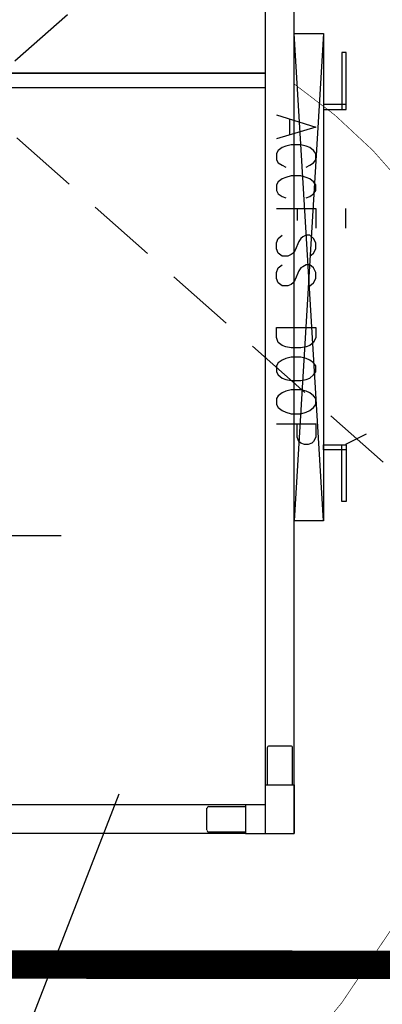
# Model space of a CAD drawing. Header units: millimetres. Extents: x -115221 to 194496, y -122556 to 375476.
# Tile 16 of 169: x 108448 to 108772, y -119562 to -118682. Entities that reach past the tile are written whole.
import ezdxf

# ---------------------------------------------------------------- set-up
doc = ezdxf.new("R2010")
doc.units = ezdxf.units.MM
doc.set_wipeout_variables(frame=1)
doc.linetypes.add('HIDDEN', pattern=[0.375, 0.25, -0.125])
doc.layers.add('AC-CHW AHU', color=1, linetype='Continuous')
doc.layers.add('AC-TRAP DOOR', color=36, linetype='Continuous')
doc.layers.add('ELE-CCTV CAMERA', color=6, linetype='Continuous', lineweight=25)
doc.layers.add('THERMOSTAT', color=4, linetype='Continuous', lineweight=18)
doc.styles.get("Standard").update_dxf_attribs({"font": 'arial.ttf'})

# ---------------------------------------------------------------- blocks, each defined once
blk = doc.blocks.new('4TR (1600 CFM) LHS')
blk.add_wipeout([(-19.486, 0), (-19.486, 10.166), (-20.514, 10.166), (-20.514, 12.665), (-21.154, 12.665), (-21.154, 10.841), (-21.309, 10.841), (-21.309, 12.844), (-20.514, 12.844), (-20.514, 24.645), (-21.309, 24.645), (-21.309, 26.636), (-21.154, 26.636), (-21.154, 24.812), (-20.514, 24.812), (-20.514, 27.311), (-19.486, 27.311), (-19.486, 38.311), (-7.293, 38.311), (-7.293, 40.039), (6.265, 40.039), (6.265, 38.311), (19.486, 38.311), (19.486, 0.078)]).dxf.layer = 'AC-CHW AHU'
at = {"layer": 'AC-CHW AHU'}
for points in [[(-19.486, 36.601), (-19.486, 38.311), (-19.486, 38.311)], [(-17.77, 38.311), (-19.486, 38.311), (-19.486, 38.311)], [(-19.486, 36.601), (-19.486, 38.311), (-19.486, 38.311)], [(-17.77, 38.311), (-19.486, 38.311), (-19.486, 38.311)], [(-17.77, 37.289), (-17.77, 38.311), (-17.77, 38.311)], [(-17.77, 37.289), (-17.77, 38.311), (-17.77, 38.311)], [(-16.473, 38.251), (-17.77, 38.251), (-17.77, 38.251)], [(-16.473, 38.251), (-17.77, 38.251), (-17.77, 38.251)], [(-16.413, 38.191), (-16.413, 37.426), (-16.413, 37.426)], [(-16.413, 38.191), (-16.413, 37.426), (-16.413, 37.426)], [(-18.464, 36.601), (-18.464, 37.289), (-18.464, 37.289)], [(-17.77, 37.289), (-18.464, 37.289), (-18.464, 37.289)], [(-18.464, 36.601), (-18.464, 37.289), (-18.464, 37.289)], [(-17.77, 37.289), (-18.464, 37.289), (-18.464, 37.289)], [(-16.473, 37.366), (-17.77, 37.366), (-17.77, 37.366)], [(-16.473, 37.366), (-17.77, 37.366), (-17.77, 37.366)], [(-18.464, 36.601), (-19.486, 36.601), (-19.486, 36.601)], [(-18.464, 36.601), (-19.486, 36.601), (-19.486, 36.601)], [(-19.426, 36.601), (-19.426, 35.298), (-19.426, 35.298)], [(-19.426, 36.601), (-19.426, 35.298), (-19.426, 35.298)], [(-18.535, 35.298), (-18.535, 36.601), (-18.535, 36.601)], [(-18.535, 35.298), (-18.535, 36.601), (-18.535, 36.601)], [(-19.348, 35.238), (-18.601, 35.238), (-18.601, 35.238)], [(-19.348, 35.238), (-18.601, 35.238), (-18.601, 35.238)], [(-20.514, 27.311), (-19.486, 10.166), (-19.486, 10.166)], [(-20.514, 10.166), (-19.486, 27.311), (-19.486, 27.311)]]:
    blk.add_lwpolyline(points, dxfattribs=at)
for points in [[(-18.464, 2.648), (-18.464, 38.311), (-19.486, 38.311), (-19.486, 2.648)], [(17.77, 37.289), (-17.77, 37.289), (-17.77, 38.311), (17.77, 38.311)], [(-20.514, 10.166), (-20.514, 27.311), (-19.486, 27.311), (-19.486, 10.166)], [(-21.309, 24.645), (-21.309, 26.636), (-21.154, 26.636), (-21.154, 24.645)], [(-21.309, 24.645), (-21.309, 24.812), (-20.514, 24.812), (-20.514, 24.645)], [(-21.309, 12.844), (-21.309, 12.665), (-20.514, 12.665), (-20.514, 12.844)], [(-21.309, 12.844), (-21.309, 10.841), (-21.154, 10.841), (-21.154, 12.844)], [(-18.464, 11.568), (18.458, 11.568), (18.458, 1.961), (-18.464, 1.961)]]:
    blk.add_lwpolyline(points, close=True, dxfattribs=at)
at = {"layer": 'AC-CHW AHU', "color": 8}
for points in [[(10.414, 27.827), (-11.287, 27.827), (-11.287, 27.827)], [(-22.015, 24.262), (-21.291, 24.633), (-21.291, 24.633)], [(-18.86, 23.898), (-20.241, 23.898), (-20.241, 24.37), (-20.163, 24.525), (-20.103, 24.585), (-19.978, 24.633), (-19.84, 24.633), (-19.721, 24.585), (-19.643, 24.525), (-19.583, 24.37), (-19.583, 23.898)], [(-20.038, 19.043), (-20.163, 18.936), (-20.241, 18.786), (-20.241, 18.571), (-20.163, 18.416), (-20.038, 18.308), (-19.9, 18.308), (-19.781, 18.374), (-19.721, 18.416), (-19.643, 18.523), (-19.518, 18.828), (-19.446, 18.936), (-19.38, 19.002), (-19.26, 19.043), (-19.063, 19.043), (-18.92, 18.936), (-18.86, 18.786), (-18.86, 18.571), (-18.92, 18.416), (-19.063, 18.308)], [(-20.038, 18.003), (-20.163, 17.896), (-20.241, 17.746), (-20.241, 17.531), (-20.163, 17.376), (-20.038, 17.268), (-19.9, 17.268), (-19.781, 17.316), (-19.721, 17.376), (-19.643, 17.483), (-19.518, 17.788), (-19.446, 17.896), (-19.38, 17.943), (-19.26, 18.003), (-19.063, 18.003), (-18.92, 17.896), (-18.86, 17.746), (-18.86, 17.531), (-18.92, 17.376), (-19.063, 17.268)], [(-21.291, 16.323), (-21.291, 17.011), (-21.291, 17.011)], [(-18.86, 16.323), (-20.241, 16.323), (-20.241, 17.011)], [(-19.583, 16.323), (-19.583, 16.748), (-19.583, 16.748)], [(-19.9, 15.953), (-20.038, 15.905), (-20.163, 15.803), (-20.241, 15.696), (-20.241, 15.492), (-20.163, 15.385), (-20.038, 15.283), (-19.9, 15.235), (-19.721, 15.176), (-19.38, 15.176), (-19.183, 15.235), (-19.063, 15.283), (-18.92, 15.385), (-18.86, 15.492), (-18.86, 15.696), (-18.92, 15.803), (-19.063, 15.905), (-19.183, 15.953)], [(-19.9, 14.865), (-20.038, 14.805), (-20.163, 14.715), (-20.241, 14.608), (-20.241, 14.392), (-20.163, 14.285), (-20.038, 14.177), (-19.9, 14.135), (-19.721, 14.088), (-19.38, 14.088), (-19.183, 14.135), (-19.063, 14.177), (-18.92, 14.285), (-18.86, 14.392), (-18.86, 14.608), (-18.92, 14.715), (-19.063, 14.805), (-19.183, 14.865)], [(-18.86, 13.029), (-20.241, 13.46), (-18.86, 13.872)], [(-19.32, 13.197), (-19.32, 13.717), (-19.32, 13.717)]]:
    blk.add_lwpolyline(points, dxfattribs=at)
for points in [[(-20.241, 23.007), (-20.163, 22.917), (-20.038, 22.81), (-19.9, 22.75), (-19.721, 22.702), (-19.38, 22.702), (-19.183, 22.75), (-19.063, 22.81), (-18.92, 22.917), (-18.86, 23.007), (-18.86, 23.222), (-18.92, 23.33), (-19.063, 23.437), (-19.183, 23.485), (-19.38, 23.545), (-19.721, 23.545), (-19.9, 23.485), (-20.038, 23.437), (-20.163, 23.33), (-20.241, 23.222)], [(-20.241, 21.859), (-20.163, 21.752), (-20.038, 21.662), (-19.9, 21.602), (-19.721, 21.554), (-19.38, 21.554), (-19.183, 21.602), (-19.063, 21.662), (-18.92, 21.752), (-18.86, 21.859), (-18.86, 22.074), (-18.92, 22.182), (-19.063, 22.29), (-19.183, 22.337), (-19.38, 22.379), (-19.721, 22.379), (-19.9, 22.337), (-20.038, 22.29), (-20.163, 22.182), (-20.241, 22.074)], [(-18.86, 20.514), (-20.241, 20.514), (-20.241, 20.867), (-20.163, 21.034), (-20.038, 21.142), (-19.9, 21.19), (-19.721, 21.231), (-19.38, 21.231), (-19.183, 21.19), (-19.063, 21.142), (-18.92, 21.034), (-18.86, 20.867)], [(-18.464, 11.568), (-18.464, 12.076), (18.458, 12.076), (18.458, 11.568)]]:
    blk.add_lwpolyline(points, close=True, dxfattribs=at)
at = {"layer": 'AC-CHW AHU'}
for points in [[(-16.413, 38.197), (-16.413, 38.233), (-16.443, 38.269), (-16.479, 38.269)], [(-16.413, 38.197), (-16.413, 38.233), (-16.443, 38.269), (-16.479, 38.269)], [(-16.479, 37.366), (-16.443, 37.366), (-16.413, 37.396), (-16.413, 37.432)], [(-16.479, 37.366), (-16.443, 37.366), (-16.413, 37.396), (-16.413, 37.432)], [(-19.426, 35.304), (-19.426, 35.268), (-19.396, 35.238), (-19.354, 35.238)], [(-19.426, 35.304), (-19.426, 35.268), (-19.396, 35.238), (-19.354, 35.238)], [(-18.607, 35.238), (-18.571, 35.238), (-18.535, 35.268), (-18.535, 35.304)], [(-18.607, 35.238), (-18.571, 35.238), (-18.535, 35.268), (-18.535, 35.304)]]:
    blk.add_open_spline(points, degree=3, dxfattribs=at)
blk = doc.blocks.new('A$Ce7ba4ce5')
at = {"layer": 'AC-CHW AHU', "xscale": 25.4, "yscale": 25.4, "zscale": 25.4, "rotation": 180}
blk.add_blockref('4TR (1600 CFM) LHS', (-1189.92, -4688.94), dxfattribs=at)
at = {"layer": 'AC-TRAP DOOR', "linetype": 'HIDDEN', "ltscale": 250}
for p, q in [((-1857.57, -5778.9), (-105.85, -4229.92)), ((-1855.65, -4232.55), (-107.77, -5779.65))]:
    blk.add_line(p, q, dxfattribs=at)
at = {"layer": 'AC-TRAP DOOR', "const_width": 25.4}
blk.add_lwpolyline([(-1857.65, -5778.9), (-1858.64, -4232.56), (-108.84, -4229.92), (-107.86, -5779.65)], close=True, dxfattribs=at)
at = {"layer": 'THERMOSTAT', "const_width": 0.595}
blk.add_lwpolyline([(-695.73, -4991.77, -0.378495), (-542.5, -5611.81, -0.368078), (-1467.36, -6125.43)], format="xyb", dxfattribs=at)
blk = doc.blocks.new('CCTV - W')
at = {"layer": 'ELE-CCTV CAMERA', "color": 3}
for points in [[(20927.619, -37394.847), (20933.102, -37384.173)], [(20927.619, -37394.847), (20919.182, -37386.315)]]:
    blk.add_lwpolyline(points, dxfattribs=at)
blk.add_lwpolyline([(20930.899, -37398.163, -1), (20926.68, -37393.897, -1), (20930.899, -37398.163, -2.414214)], format="xyb", dxfattribs=at)
at = {"layer": 'ELE-CCTV CAMERA'}
blk.add_circle((20927.619, -37394.847), 0.837, dxfattribs=at)
at = {"layer": 'ELE-CCTV CAMERA', "color": 3}
blk.add_circle((20927.619, -37394.847), 0.837, dxfattribs=at)
blk.add_text('C', height=3, rotation=134.6787, dxfattribs=at).set_placement((20931.508, -37396.666))
blk = doc.blocks.new('A$C997a23df')
blk.add_blockref('A$Ce7ba4ce5', (0, -0.57))
at = {"layer": 'ELE-CCTV CAMERA', "xscale": -25.39999999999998, "yscale": 25.39999999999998, "zscale": 25.4, "rotation": 23.45185182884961}
blk.add_blockref('CCTV - W', (108678.61, 1077006.89), dxfattribs=at)

msp = doc.modelspace()

# ---------------------------------------------------------------- block references
msp.add_blockref('A$C997a23df', (109388.46, -113746.28))

doc.saveas('drawing.dxf')
